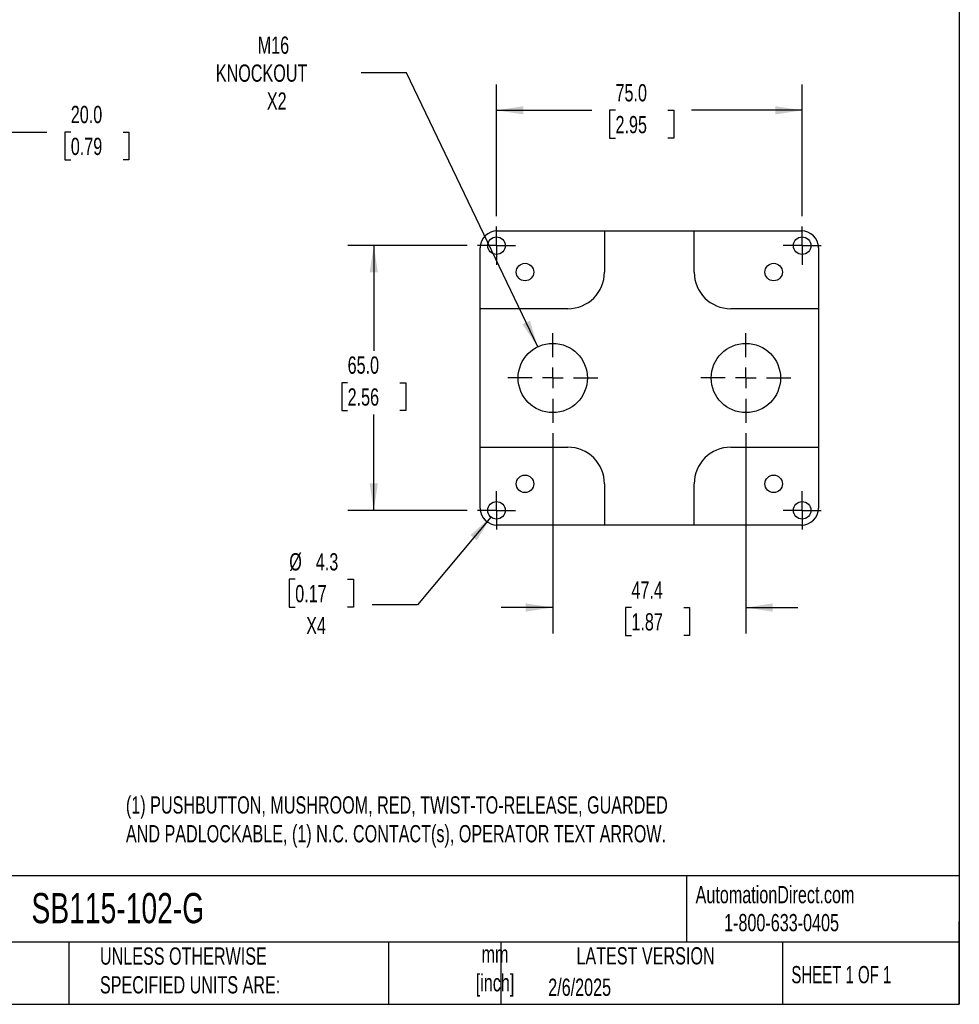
# Model space of a CAD drawing. Header units: millimetres. Extents: x 13 to 546, y 13 to 419.
# Tile 12 of 17: x 316 to 546, y 13 to 254. Entities that reach past the tile are written whole.
import ezdxf

# ---------------------------------------------------------------- set-up
doc = ezdxf.new("R2010")
doc.units = ezdxf.units.MM
doc.header["$LTSCALE"] = 2
doc.linetypes.add('SLD-Center', pattern=[19.05, 15.24, -1.27, 1.27, -1.27])
doc.linetypes.add('SLD-Solid', pattern=[0])
doc.layers.add('CENTER', color=40, linetype='SLD-Center')
doc.layers.add('DIMENSIONS', color=140, linetype='SLD-Solid', lineweight=25)
doc.layers.add('TEXT', color=140, linetype='SLD-Solid', lineweight=25)
doc.styles.add('SLDTEXTSTYLE0', font='TXT', dxfattribs={"width": 0.7})
doc.styles.add('SLDTEXTSTYLE1', font='TXT', dxfattribs={"width": 0.65})
doc.dimstyles.new('SLDDIMSTYLE0', dxfattribs={"dimtxt": 4.316016, "dimasz": 6.604, "dimexe": 0, "dimexo": 0.0625, "dimgap": 1.079004, "dimtad": 0, "dimtih": 1, "dimtoh": 1, "dimrnd": 1e-09, "dimzin": 4, "dimdsep": 46, "dimtxsty": 'SLDTEXTSTYLE0', "dimsah": 1, "dimcen": 0.09, "dimadec": 0, "dimazin": 1, "dimtfac": 1, "dimtofl": 0, "dimtmove": 0, "dimatfit": 3, "dimfxl": 0, "dimfrac": 2, "dimtolj": 1, "dimtzin": 12, "dimarcsym": 0})
doc.dimstyles.new('SLDDIMSTYLE2', dxfattribs={"dimtxt": 4.316016, "dimasz": 6.604, "dimexe": 0, "dimexo": 0.0625, "dimgap": 1.079004, "dimtad": 0, "dimtih": 1, "dimtoh": 1, "dimrnd": 1e-09, "dimzin": 12, "dimdsep": 46, "dimtxsty": 'SLDTEXTSTYLE0', "dimsah": 1, "dimcen": 0, "dimadec": 0, "dimazin": 3, "dimtfac": 1, "dimtofl": 0, "dimtmove": 0, "dimatfit": 3, "dimfxl": 0, "dimfrac": 2, "dimtolj": 1, "dimtzin": 12, "dimarcsym": 0})
doc.dimstyles.new('SLDDIMSTYLE4', dxfattribs={"dimtxt": 4.316016, "dimasz": 6.604, "dimexe": 0, "dimexo": 0.0625, "dimgap": 1.079004, "dimtad": 0, "dimtih": 1, "dimtoh": 1, "dimrnd": 1e-09, "dimzin": 12, "dimdsep": 46, "dimtxsty": 'SLDTEXTSTYLE0', "dimsah": 1, "dimcen": 0, "dimadec": 0, "dimazin": 3, "dimtfac": 1, "dimtofl": 0, "dimtmove": 0, "dimatfit": 3, "dimfxl": 0, "dimfrac": 2, "dimtolj": 1, "dimtzin": 12, "dimarcsym": 0})
doc.dimstyles.new('SLDDIMSTYLE5', dxfattribs={"dimtxt": 4.316016, "dimasz": 6.604, "dimexe": 0, "dimexo": 0.0625, "dimgap": 1.079004, "dimtad": 0, "dimtih": 1, "dimtoh": 1, "dimrnd": 1e-09, "dimzin": 12, "dimdsep": 46, "dimtxsty": 'SLDTEXTSTYLE0', "dimsah": 1, "dimcen": 0.09, "dimadec": 0, "dimazin": 3, "dimtfac": 1, "dimtmove": 0, "dimatfit": 0, "dimfxl": 0, "dimfrac": 2, "dimtolj": 1, "dimtzin": 12, "dimarcsym": 0})

# ---------------------------------------------------------------- blocks, each defined once
blk = doc.blocks.new('_D_3')
at = {"layer": 'DIMENSIONS'}
for p, q in [((292.16, 182.05), (292.16, 233.21)), ((312.16, 205.16), (312.16, 233.21)), ((292.16, 226.86), (312.16, 226.86)), ((312.16, 226.86), (322.22, 226.86)), ((328.07, 226.86), (326.62, 226.86)), ((326.62, 226.86), (326.62, 220)), ((340.89, 226.86), (342.34, 226.86)), ((342.34, 226.86), (342.34, 220)), ((326.62, 220), (328.07, 220)), ((342.34, 220), (340.89, 220))]:
    blk.add_line(p, q, dxfattribs=at)
for points in [[(292.16, 226.86), (298.76, 225.84), (298.76, 227.87)], [(312.16, 226.86), (305.55, 227.87), (305.55, 225.84)]]:
    blk.add_solid(points, dxfattribs=at)
at = {"layer": 'DIMENSIONS', "char_height": 4.233, "attachment_point": 1, "style": 'SLDTEXTSTYLE0'}
for s, insert in [('20.0', (328.07, 233.28)), ('0.79', (328.07, 225.45))]:
    blk.add_mtext(s, dxfattribs=dict(at, insert=insert))
blk = doc.blocks.new('_D_11')
at = {"layer": 'DIMENSIONS'}
for p, q in [((410.44, 241.41), (399.33, 241.41)), ((442.66, 174.14), (410.44, 241.41))]:
    blk.add_line(p, q, dxfattribs=at)
blk.add_solid([(442.66, 174.14), (440.73, 180.53), (438.9, 179.65)], dxfattribs=at)
at = {"layer": 'DIMENSIONS', "char_height": 4.233, "attachment_point": 1, "style": 'SLDTEXTSTYLE0'}
for s, insert in [('M16', (373.94, 250.3)), ('KNOCKOUT', (363.66, 243.44)), ('X2', (376.18, 236.58))]:
    blk.add_mtext(s, dxfattribs=dict(at, insert=insert))
blk = doc.blocks.new('_D_12')
at = {"layer": 'DIMENSIONS'}
for p, q in [((425.31, 198.97), (396.07, 198.97)), ((402.42, 198.97), (402.42, 173.15)), ((396, 165.32), (394.55, 165.32)), ((394.55, 165.32), (394.55, 158.46)), ((408.83, 165.32), (410.28, 165.32)), ((410.28, 165.32), (410.28, 158.46)), ((394.55, 158.46), (396, 158.46)), ((402.42, 133.97), (402.42, 157.5)), ((410.28, 158.46), (408.83, 158.46)), ((425.31, 133.97), (396.07, 133.97))]:
    blk.add_line(p, q, dxfattribs=at)
for points in [[(402.42, 198.97), (401.4, 192.37), (403.43, 192.37)], [(402.42, 133.97), (403.43, 140.58), (401.4, 140.58)]]:
    blk.add_solid(points, dxfattribs=at)
at = {"layer": 'DIMENSIONS', "char_height": 4.233, "attachment_point": 1, "style": 'SLDTEXTSTYLE0'}
for s, insert in [('65.0', (396, 171.75)), ('2.56', (396, 163.92))]:
    blk.add_mtext(s, dxfattribs=dict(at, insert=insert))
blk = doc.blocks.new('_D_13')
at = {"layer": 'DIMENSIONS'}
for p, q in [((432.54, 206.2), (432.54, 238.54)), ((507.54, 206.2), (507.54, 238.54)), ((432.54, 232.19), (455.89, 232.19)), ((461.74, 232.19), (460.29, 232.19)), ((460.29, 232.19), (460.29, 225.33)), ((474.56, 232.19), (476.01, 232.19)), ((476.01, 232.19), (476.01, 225.33)), ((507.54, 232.19), (480.41, 232.19)), ((460.29, 225.33), (461.74, 225.33)), ((476.01, 225.33), (474.56, 225.33))]:
    blk.add_line(p, q, dxfattribs=at)
for points in [[(432.54, 232.19), (439.14, 231.17), (439.14, 233.2)], [(507.54, 232.19), (500.93, 233.2), (500.93, 231.17)]]:
    blk.add_solid(points, dxfattribs=at)
at = {"layer": 'DIMENSIONS', "char_height": 4.233, "attachment_point": 1, "style": 'SLDTEXTSTYLE0'}
for s, insert in [('75.0', (461.74, 238.61)), ('2.95', (461.74, 230.79))]:
    blk.add_mtext(s, dxfattribs=dict(at, insert=insert))
blk = doc.blocks.new('_D_14')
at = {"layer": 'DIMENSIONS'}
for p, q in [((431.16, 132.32), (413.16, 110.77)), ((383.14, 117.04), (381.69, 117.04)), ((381.69, 117.04), (381.69, 110.18)), ((395.97, 117.04), (397.42, 117.04)), ((397.42, 117.04), (397.42, 110.18)), ((381.69, 110.18), (383.14, 110.18)), ((397.42, 110.18), (395.97, 110.18)), ((413.16, 110.77), (402.04, 110.77))]:
    blk.add_line(p, q, dxfattribs=at)
blk.add_solid([(431.16, 132.32), (426.14, 127.9), (427.7, 126.6)], dxfattribs=at)
at = {"layer": 'DIMENSIONS', "char_height": 4.233, "attachment_point": 1, "style": 'SLDTEXTSTYLE0'}
for s, insert in [('%%c', (381.68, 123.46)), ('4.3', (388.2, 123.46)), ('0.17', (383.14, 115.64)), ('X4', (385.83, 107.81))]:
    blk.add_mtext(s, dxfattribs=dict(at, insert=insert))
blk = doc.blocks.new('_D_15')
at = {"layer": 'DIMENSIONS'}
for p, q in [((446.34, 152.89), (446.34, 103.76)), ((493.74, 152.89), (493.74, 103.76)), ((446.34, 110.11), (433.64, 110.11)), ((465.64, 110.11), (464.19, 110.11)), ((464.19, 110.11), (464.19, 103.25)), ((478.47, 110.11), (479.92, 110.11)), ((479.92, 110.11), (479.92, 103.25)), ((493.74, 110.11), (506.44, 110.11)), ((464.19, 103.25), (465.64, 103.25)), ((479.92, 103.25), (478.47, 103.25))]:
    blk.add_line(p, q, dxfattribs=at)
for points in [[(446.34, 110.11), (439.73, 111.13), (439.73, 109.1)], [(493.74, 110.11), (500.34, 109.1), (500.34, 111.13)]]:
    blk.add_solid(points, dxfattribs=at)
at = {"layer": 'DIMENSIONS', "char_height": 4.233, "attachment_point": 1, "style": 'SLDTEXTSTYLE0'}
for s, insert in [('47.4', (465.64, 116.54)), ('1.87', (465.64, 108.71))]:
    blk.add_mtext(s, dxfattribs=dict(at, insert=insert))
blk = doc.blocks.new('SW_CENTERMARKSYMBOL_10')
at = {"layer": 'CENTER', "color": 0}
for p, q in [((0, 2.54), (0, 4.69)), ((0, 0), (0, 2.54)), ((-2.54, 0), (-4.69, 0)), ((0, 0), (-2.54, 0)), ((0, 0), (0, -2.54)), ((0, 0), (2.54, 0)), ((2.54, 0), (4.69, 0)), ((0, -2.54), (0, -4.69))]:
    blk.add_line(p, q, dxfattribs=at)
blk = doc.blocks.new('SW_CENTERMARKSYMBOL_11')
at = {"layer": 'CENTER', "color": 0}
for p, q in [((0, 2.54), (0, 4.69)), ((0, 0), (0, 2.54)), ((-2.54, 0), (-4.69, 0)), ((0, 0), (-2.54, 0)), ((0, 0), (0, -2.54)), ((0, 0), (2.54, 0)), ((2.54, 0), (4.69, 0)), ((0, -2.54), (0, -4.69))]:
    blk.add_line(p, q, dxfattribs=at)
blk = doc.blocks.new('SW_CENTERMARKSYMBOL_12')
at = {"layer": 'CENTER', "color": 0}
for p, q in [((0, 2.54), (0, 4.69)), ((0, 0), (0, 2.54)), ((-2.54, 0), (-4.69, 0)), ((0, 0), (-2.54, 0)), ((0, 0), (0, -2.54)), ((0, 0), (2.54, 0)), ((2.54, 0), (4.69, 0)), ((0, -2.54), (0, -4.69))]:
    blk.add_line(p, q, dxfattribs=at)
blk = doc.blocks.new('SW_CENTERMARKSYMBOL_13')
at = {"layer": 'CENTER', "color": 0}
for p, q in [((0, 2.54), (0, 4.69)), ((0, 0), (0, 2.54)), ((-2.54, 0), (-4.69, 0)), ((0, 0), (-2.54, 0)), ((0, 0), (0, -2.54)), ((0, 0), (2.54, 0)), ((2.54, 0), (4.69, 0)), ((0, -2.54), (0, -4.69))]:
    blk.add_line(p, q, dxfattribs=at)
blk = doc.blocks.new('SW_CENTERMARKSYMBOL_14')
at = {"layer": 'CENTER', "color": 0}
for p, q in [((0, 5.08), (0, 11.04)), ((0, 0), (0, 2.54)), ((-5.08, 0), (-11.04, 0)), ((0, 0), (-2.54, 0)), ((0, 0), (0, -2.54)), ((0, 0), (2.54, 0)), ((5.08, 0), (11.04, 0)), ((0, -5.08), (0, -11.04))]:
    blk.add_line(p, q, dxfattribs=at)
blk = doc.blocks.new('SW_CENTERMARKSYMBOL_15')
at = {"layer": 'CENTER', "color": 0}
for p, q in [((0, 5.08), (0, 11.04)), ((0, 0), (0, 2.54)), ((-5.08, 0), (-11.04, 0)), ((0, 0), (-2.54, 0)), ((0, 0), (0, -2.54)), ((0, 0), (2.54, 0)), ((5.08, 0), (11.04, 0)), ((0, -5.08), (0, -11.04))]:
    blk.add_line(p, q, dxfattribs=at)

msp = doc.modelspace()

# ---------------------------------------------------------------- linework, layer by layer
for p, q in [((432.736, 202.618), (459.036, 202.618)), ((459.036, 202.618), (459.036, 192.471)), ((459.036, 202.616), (481.036, 202.616)), ((481.036, 192.471), (481.036, 202.618)), ((481.036, 202.618), (507.336, 202.618)), ((428.536, 183.471), (428.536, 198.418)), ((511.536, 198.418), (511.536, 183.471)), ((450.036, 183.471), (428.536, 183.471)), ((428.536, 149.471), (428.536, 183.471)), ((511.536, 183.471), (490.036, 183.471)), ((511.536, 183.471), (511.536, 149.471)), ((428.536, 149.471), (450.036, 149.471)), ((428.536, 134.524), (428.536, 149.471)), ((490.036, 149.471), (511.536, 149.471)), ((511.536, 149.471), (511.536, 134.524)), ((459.036, 140.471), (459.036, 130.324)), ((481.036, 130.324), (481.036, 140.471)), ((459.036, 130.324), (432.736, 130.324)), ((481.036, 130.327), (459.036, 130.327)), ((507.336, 130.324), (481.036, 130.324))]:
    msp.add_line(p, q)
for centre, radius in [((432.536, 198.971), 2.15), ((507.536, 198.971), 2.15), ((439.536, 192.471), 2.15), ((500.536, 192.471), 2.15), ((446.336, 166.471), 8.5), ((493.736, 166.471), 8.5), ((439.536, 140.471), 2.15), ((500.536, 140.471), 2.15), ((432.536, 133.971), 2.15), ((507.536, 133.971), 2.15)]:
    msp.add_circle(centre, radius)
for centre, start, end in [((450.036, 192.471), 270, 0), ((490.036, 192.471), 180, 270), ((450.036, 140.471), 0, 90), ((490.036, 140.471), 90, 180)]:
    msp.add_arc(centre, 9, start, end)
for centre, major_axis, start_param, end_param in [((432.736, 198.418), (0, 4.2), 0, 1.5707963), ((507.336, 198.418), (0, 4.2), 4.712389, 6.2831853), ((432.736, 134.524), (0, -4.2), 4.712389, 6.2831853), ((507.336, 134.524), (0, -4.2), 0, 1.5707963)]:
    msp.add_ellipse(centre, major_axis=major_axis, ratio=0.9999831, start_param=start_param, end_param=end_param)
at = {"layer": 'TEXT'}
for p, q in [((546.1, 419.1), (546.1, 12.7)), ((546.1, 44.252), (12.7, 44.252)), ((479.151, 44.252), (479.151, 27.94)), ((546.1, 12.7), (546.1, 33.02)), ((546.1, 27.94), (12.7, 27.94)), ((327.56, 27.94), (327.56, 12.7)), ((406.049, 27.94), (406.049, 12.7)), ((433.624, 27.94), (433.624, 12.7)), ((502.697, 27.94), (502.697, 12.7)), ((12.7, 12.7), (546.1, 12.7))]:
    msp.add_line(p, q, dxfattribs=at)

# ---------------------------------------------------------------- block references
at = {"layer": 'CENTER'}
for name, p in [('SW_CENTERMARKSYMBOL_10', (432.536, 198.971)), ('SW_CENTERMARKSYMBOL_13', (507.536, 198.971)), ('SW_CENTERMARKSYMBOL_14', (446.336, 166.471)), ('SW_CENTERMARKSYMBOL_15', (493.736, 166.471)), ('SW_CENTERMARKSYMBOL_11', (432.536, 133.971)), ('SW_CENTERMARKSYMBOL_12', (507.536, 133.971))]:
    msp.add_blockref(name, p, dxfattribs=at)

# ---------------------------------------------------------------- texts
at = {"layer": 'TEXT'}
for s, insert, char_height, attachment_point, style in [('(1) PUSHBUTTON, MUSHROOM, RED, TWIST-TO-RELEASE, GUARDED ^JAND PADLOCKABLE, (1) N.C. CONTACT(s), OPERATOR TEXT ARROW.', (341.597, 63.76), 4.233333, 1, 'SLDTEXTSTYLE0'), ('AutomationDirect.com', (481.39, 41.753), 4.23333, 1, 'SLDTEXTSTYLE0'), ('SB115-102-G', (318.415, 40.022), 7.40833, 1, 'SLDTEXTSTYLE0'), ('1-800-633-0405', (488.383, 34.874), 4.23333, 1, 'SLDTEXTSTYLE0'), ('UNLESS OTHERWISE ^JSPECIFIED UNITS ARE:', (335.216, 26.662), 4.23333, 1, 'SLDTEXTSTYLE0'), ('LATEST VERSION', (469.104, 26.728), 4.23333, 2, 'SLDTEXTSTYLE0'), ('mm^J[inch]', (432.17, 27.158), 4.2333, 2, 'SLDTEXTSTYLE0'), ('SHEET 1 OF 1', (504.883, 22.103), 4.23333, 1, 'SLDTEXTSTYLE1'), ('2/6/2025', (445.226, 19.006), 4.2333, 1, 'SLDTEXTSTYLE0')]:
    msp.add_mtext(s, dxfattribs=dict(at, insert=insert, char_height=char_height, attachment_point=attachment_point, style=style))

# ---------------------------------------------------------------- dimensions: what is measured, and where the dimension line sits
at = {"layer": 'DIMENSIONS'}
dim = msp.add_diameter_dim_2p(p1=(450.008, 158.805), p2=(442.665, 174.137), text='M16\\PKNOCKOUT\\PX2', dimstyle='SLDDIMSTYLE2', override={"dimpost": '<>'}, dxfattribs=at)
dim.commit()
dim.dimension.update_dxf_attribs({"geometry": '_D_11', "text_midpoint": (379.91, 241.41), "dimtype": 163})
for base, p1, p2, dimstyle, picture, middle in [((507.536, 232.188), (432.536, 203.661), (507.536, 203.661), 'SLDDIMSTYLE0', '_D_13', (468.148, 232.188)), ((292.159, 226.857), (312.159, 202.618), (292.159, 179.511), 'SLDDIMSTYLE0', '_D_3', (334.479, 226.857)), ((493.736, 110.113), (446.336, 155.431), (493.736, 155.431), 'SLDDIMSTYLE5', '_D_15', (472.056, 110.113))]:
    dim = msp.add_linear_dim(base=base, p1=p1, p2=p2, dimstyle=dimstyle, dxfattribs=at)
    dim.commit()
    dim.dimension.update_dxf_attribs({"geometry": picture, "text_midpoint": middle, "dimtype": 160})
dim = msp.add_linear_dim(base=(402.416, 133.971), p1=(427.846, 198.971), p2=(427.846, 133.971), angle=90, dimstyle='SLDDIMSTYLE0', dxfattribs=at)
dim.commit()
dim.dimension.update_dxf_attribs({"geometry": '_D_12', "text_midpoint": (402.416, 165.323), "dimtype": 160})
dim = msp.add_diameter_dim_2p(p1=(433.915, 135.621), p2=(431.158, 132.321), text='<>\\PX4', dimstyle='SLDDIMSTYLE4', dxfattribs=at)
dim.commit()
dim.dimension.update_dxf_attribs({"geometry": '_D_14', "text_midpoint": (389.557, 113.003), "dimtype": 163})

doc.saveas('drawing.dxf')
